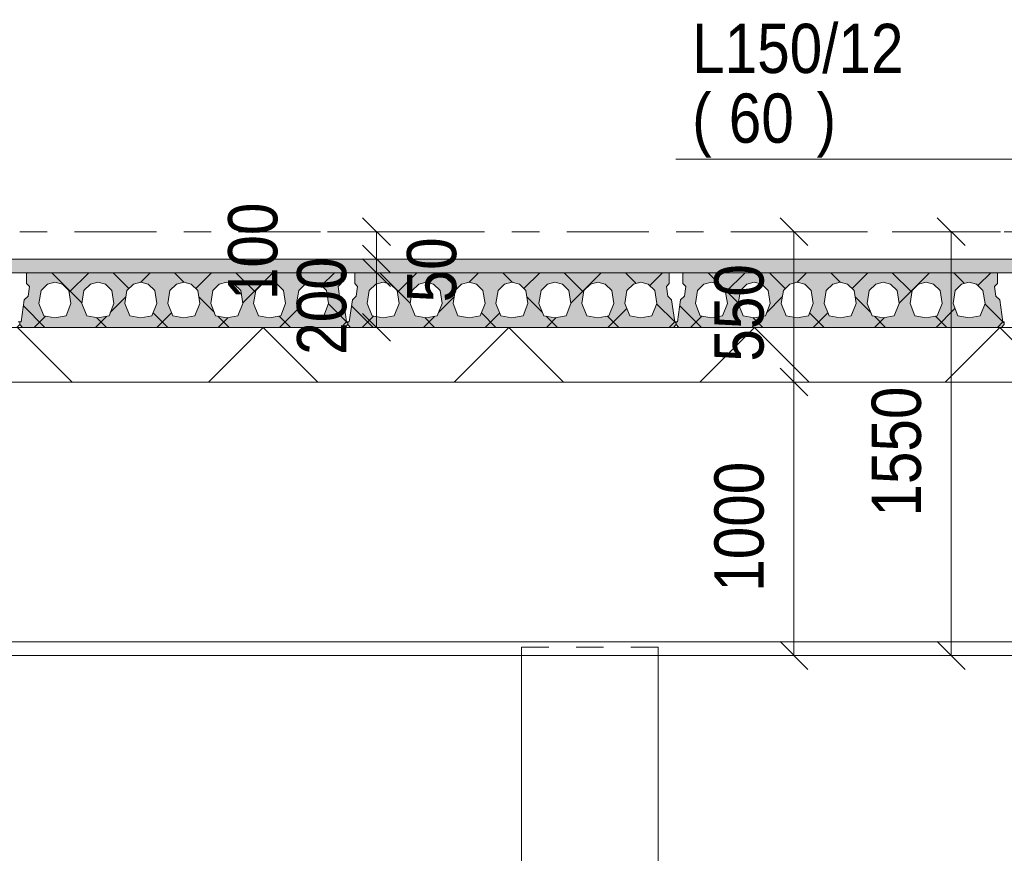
# Model space of a CAD drawing. Header units: millimetres. Extents: x -923 to -82, y -1402 to -808.
# Tile 83 of 109: x -337 to -301, y -1008 to -977. Entities that reach past the tile are written whole.
import ezdxf

# ---------------------------------------------------------------- set-up
doc = ezdxf.new("R2010")
doc.units = ezdxf.units.MM
for name, pattern in [('XKITLINE00', [0]), ('XKITLINE01', [4, 1, -1, 1, -1]), ('XKITLINE03', [6, 3, -1, 1, -1])]:
    doc.linetypes.add(name, pattern=pattern)
for name, color, linetype, lineweight in [('Offset', 4, 'Continuous', 0), ('Onderdeel', 2, 'Continuous', 0), ('Onderdeel label', 2, 'Continuous', 0), ('Stramien', 4, 'Continuous', 0)]:
    doc.layers.add(name, color=color, linetype=linetype, lineweight=lineweight)
doc.styles.add('ARIAL', font='arial.ttf')

msp = doc.modelspace()

# ---------------------------------------------------------------- hatches: boundary and pattern name
at = {"layer": 'Onderdeel'}
msp.add_hatch(color=256, dxfattribs=at).paths.add_polyline_path([(-373.083, -986.314), (-373.083, -985.814), (-247.385, -985.814), (-247.385, -986.314)], flags=17)
h = msp.add_hatch(color=256, dxfattribs=at)
h.paths.add_polyline_path([(-325.248, -987.308), (-325.133, -988.114), (-325.083, -988.114), (-325.083, -988.214), (-325.183, -988.314), (-336.983, -988.314), (-337.083, -988.214), (-337.083, -988.114), (-337.033, -988.114), (-336.918, -987.308), (-336.776, -987.166), (-336.727, -986.82), (-336.833, -986.714), (-336.833, -986.314), (-325.333, -986.314), (-325.333, -986.714), (-325.439, -986.82), (-325.389, -987.166)], flags=17)
h.paths.add_polyline_path([(-326.778, -987.887), (-326.373, -987.964), (-325.967, -987.887), (-325.788, -987.445), (-325.863, -986.961), (-326.101, -986.73), (-326.373, -986.664), (-326.644, -986.73), (-326.882, -986.961), (-326.958, -987.445)])
h.paths.add_polyline_path([(-328.348, -987.887), (-327.943, -987.964), (-327.537, -987.887), (-327.358, -987.445), (-327.433, -986.961), (-327.671, -986.73), (-327.943, -986.664), (-328.214, -986.73), (-328.452, -986.961), (-328.528, -987.445)])
h.paths.add_polyline_path([(-329.918, -987.887), (-329.513, -987.964), (-329.107, -987.887), (-328.928, -987.445), (-329.003, -986.961), (-329.241, -986.73), (-329.513, -986.664), (-329.784, -986.73), (-330.022, -986.961), (-330.098, -987.445)])
h.paths.add_polyline_path([(-331.488, -987.887), (-331.083, -987.964), (-330.677, -987.887), (-330.498, -987.445), (-330.573, -986.961), (-330.811, -986.73), (-331.083, -986.664), (-331.354, -986.73), (-331.592, -986.961), (-331.668, -987.445)])
h.paths.add_polyline_path([(-333.058, -987.887), (-332.653, -987.964), (-332.247, -987.887), (-332.068, -987.445), (-332.143, -986.961), (-332.381, -986.73), (-332.653, -986.664), (-332.924, -986.73), (-333.162, -986.961), (-333.238, -987.445)])
h.paths.add_polyline_path([(-334.628, -987.887), (-334.223, -987.964), (-333.817, -987.887), (-333.638, -987.445), (-333.713, -986.961), (-333.951, -986.73), (-334.223, -986.664), (-334.494, -986.73), (-334.732, -986.961), (-334.808, -987.445)])
h.paths.add_polyline_path([(-336.198, -987.887), (-335.793, -987.964), (-335.387, -987.887), (-335.208, -987.445), (-335.283, -986.961), (-335.521, -986.73), (-335.793, -986.664), (-336.064, -986.73), (-336.302, -986.961), (-336.378, -987.445)])
h = msp.add_hatch(color=256, dxfattribs=at)
h.paths.add_polyline_path([(-313.248, -987.308), (-313.133, -988.114), (-313.083, -988.114), (-313.083, -988.214), (-313.183, -988.314), (-324.983, -988.314), (-325.083, -988.214), (-325.083, -988.114), (-325.033, -988.114), (-324.918, -987.308), (-324.776, -987.166), (-324.727, -986.82), (-324.833, -986.714), (-324.833, -986.314), (-313.333, -986.314), (-313.333, -986.714), (-313.439, -986.82), (-313.389, -987.166)], flags=17)
h.paths.add_polyline_path([(-314.778, -987.887), (-314.373, -987.964), (-313.967, -987.887), (-313.788, -987.445), (-313.863, -986.961), (-314.101, -986.73), (-314.373, -986.664), (-314.644, -986.73), (-314.882, -986.961), (-314.958, -987.445)])
h.paths.add_polyline_path([(-316.348, -987.887), (-315.943, -987.964), (-315.537, -987.887), (-315.358, -987.445), (-315.433, -986.961), (-315.671, -986.73), (-315.943, -986.664), (-316.214, -986.73), (-316.452, -986.961), (-316.528, -987.445)])
h.paths.add_polyline_path([(-317.918, -987.887), (-317.513, -987.964), (-317.107, -987.887), (-316.928, -987.445), (-317.003, -986.961), (-317.241, -986.73), (-317.513, -986.664), (-317.784, -986.73), (-318.022, -986.961), (-318.098, -987.445)])
h.paths.add_polyline_path([(-319.488, -987.887), (-319.083, -987.964), (-318.677, -987.887), (-318.498, -987.445), (-318.573, -986.961), (-318.811, -986.73), (-319.083, -986.664), (-319.354, -986.73), (-319.592, -986.961), (-319.668, -987.445)])
h.paths.add_polyline_path([(-321.058, -987.887), (-320.653, -987.964), (-320.247, -987.887), (-320.068, -987.445), (-320.143, -986.961), (-320.381, -986.73), (-320.653, -986.664), (-320.924, -986.73), (-321.162, -986.961), (-321.238, -987.445)])
h.paths.add_polyline_path([(-322.628, -987.887), (-322.223, -987.964), (-321.817, -987.887), (-321.638, -987.445), (-321.713, -986.961), (-321.951, -986.73), (-322.223, -986.664), (-322.494, -986.73), (-322.732, -986.961), (-322.808, -987.445)])
h.paths.add_polyline_path([(-324.198, -987.887), (-323.793, -987.964), (-323.387, -987.887), (-323.208, -987.445), (-323.283, -986.961), (-323.521, -986.73), (-323.793, -986.664), (-324.064, -986.73), (-324.302, -986.961), (-324.378, -987.445)])
h = msp.add_hatch(color=256, dxfattribs=at)
h.paths.add_polyline_path([(-301.248, -987.308), (-301.133, -988.114), (-301.083, -988.114), (-301.083, -988.214), (-301.183, -988.314), (-312.983, -988.314), (-313.083, -988.214), (-313.083, -988.114), (-313.033, -988.114), (-312.918, -987.308), (-312.776, -987.166), (-312.727, -986.82), (-312.833, -986.714), (-312.833, -986.314), (-301.333, -986.314), (-301.333, -986.714), (-301.439, -986.82), (-301.389, -987.166)], flags=17)
h.paths.add_polyline_path([(-302.778, -987.887), (-302.373, -987.964), (-301.967, -987.887), (-301.788, -987.445), (-301.863, -986.961), (-302.101, -986.73), (-302.373, -986.664), (-302.644, -986.73), (-302.882, -986.961), (-302.958, -987.445)])
h.paths.add_polyline_path([(-304.348, -987.887), (-303.943, -987.964), (-303.537, -987.887), (-303.358, -987.445), (-303.433, -986.961), (-303.671, -986.73), (-303.943, -986.664), (-304.214, -986.73), (-304.452, -986.961), (-304.528, -987.445)])
h.paths.add_polyline_path([(-305.918, -987.887), (-305.513, -987.964), (-305.107, -987.887), (-304.928, -987.445), (-305.003, -986.961), (-305.241, -986.73), (-305.513, -986.664), (-305.784, -986.73), (-306.022, -986.961), (-306.098, -987.445)])
h.paths.add_polyline_path([(-307.488, -987.887), (-307.083, -987.964), (-306.677, -987.887), (-306.498, -987.445), (-306.573, -986.961), (-306.811, -986.73), (-307.083, -986.664), (-307.354, -986.73), (-307.592, -986.961), (-307.668, -987.445)])
h.paths.add_polyline_path([(-309.058, -987.887), (-308.653, -987.964), (-308.247, -987.887), (-308.068, -987.445), (-308.143, -986.961), (-308.381, -986.73), (-308.653, -986.664), (-308.924, -986.73), (-309.162, -986.961), (-309.238, -987.445)])
h.paths.add_polyline_path([(-310.628, -987.887), (-310.223, -987.964), (-309.817, -987.887), (-309.638, -987.445), (-309.713, -986.961), (-309.951, -986.73), (-310.223, -986.664), (-310.494, -986.73), (-310.732, -986.961), (-310.808, -987.445)])
h.paths.add_polyline_path([(-312.198, -987.887), (-311.793, -987.964), (-311.387, -987.887), (-311.208, -987.445), (-311.283, -986.961), (-311.521, -986.73), (-311.793, -986.664), (-312.064, -986.73), (-312.302, -986.961), (-312.378, -987.445)])

# ---------------------------------------------------------------- linework, layer by layer
at = {"layer": 'Offset', "linetype": 'XKITLINE00', "lineweight": 0}
for p, q in [((-324.543, -984.304), (-323.524, -985.323)), ((-309.282, -984.304), (-308.263, -985.323)), ((-303.532, -984.304), (-302.514, -985.323)), ((-321.873, -984.814), (-325.833, -984.814)), ((-324.033, -985.814), (-324.033, -984.814)), ((-306.613, -984.814), (-310.573, -984.814)), ((-308.773, -990.314), (-308.773, -984.814)), ((-305.183, -984.814), (-301.223, -984.814)), ((-303.023, -1000.314), (-303.023, -984.814)), ((-324.543, -985.304), (-323.524, -986.323)), ((-324.543, -985.304), (-323.524, -986.323)), ((-324.79, -985.814), (-328.563, -985.814)), ((-324.79, -985.814), (-325.473, -985.814)), ((-324.543, -985.804), (-323.524, -986.823)), ((-324.543, -985.804), (-323.524, -986.823)), ((-324.033, -986.314), (-324.033, -985.814)), ((-324.79, -986.314), (-326.043, -986.314)), ((-324.79, -986.314), (-325.473, -986.314)), ((-324.033, -988.314), (-324.033, -986.314)), ((-324.543, -987.804), (-323.524, -988.823)), ((-324.79, -988.314), (-326.043, -988.314)), ((-309.282, -989.804), (-308.263, -990.823)), ((-309.282, -989.804), (-308.263, -990.823)), ((-310.933, -990.314), (-306.973, -990.314)), ((-310.933, -990.314), (-306.973, -990.314)), ((-308.773, -1000.314), (-308.773, -990.314)), ((-309.282, -999.804), (-308.263, -1000.823)), ((-303.532, -999.804), (-302.514, -1000.823)), ((-310.801, -1000.314), (-307.333, -1000.314)), ((-303.83, -1000.314), (-301.583, -1000.314))]:
    msp.add_line(p, q, dxfattribs=at)
at = {"layer": 'Offset'}
for p in [(-324.033, -984.814), (-308.773, -984.814), (-303.023, -984.814), (-324.033, -985.814), (-324.033, -985.814), (-324.033, -986.314), (-324.033, -986.314), (-324.033, -988.314), (-308.773, -990.314), (-308.773, -990.314), (-308.773, -1000.314), (-303.023, -1000.314)]:
    msp.add_point(p, dxfattribs=at)
at = {"layer": 'Onderdeel', "linetype": 'XKITLINE01', "lineweight": 0}
for p, q in [((-247.385, -985.814), (-373.083, -985.814)), ((-373.083, -986.314), (-247.385, -986.314)), ((-373.083, -986.314), (-247.385, -986.314)), ((-325.333, -986.314), (-336.833, -986.314)), ((-336.833, -986.314), (-336.833, -986.714)), ((-325.333, -986.714), (-325.333, -986.314)), ((-313.333, -986.314), (-324.833, -986.314)), ((-324.833, -986.314), (-324.833, -986.714)), ((-313.333, -986.714), (-313.333, -986.314)), ((-301.333, -986.314), (-312.833, -986.314)), ((-312.833, -986.314), (-312.833, -986.714)), ((-301.333, -986.714), (-301.333, -986.314)), ((-336.833, -986.714), (-336.727, -986.82)), ((-336.302, -986.961), (-336.064, -986.73)), ((-336.064, -986.73), (-335.793, -986.664)), ((-335.793, -986.664), (-335.521, -986.73)), ((-335.521, -986.73), (-335.283, -986.961)), ((-334.732, -986.961), (-334.494, -986.73)), ((-334.494, -986.73), (-334.223, -986.664)), ((-334.223, -986.664), (-333.951, -986.73)), ((-333.951, -986.73), (-333.713, -986.961)), ((-333.162, -986.961), (-332.924, -986.73)), ((-332.924, -986.73), (-332.653, -986.664)), ((-332.653, -986.664), (-332.381, -986.73)), ((-332.381, -986.73), (-332.143, -986.961)), ((-331.592, -986.961), (-331.354, -986.73)), ((-331.354, -986.73), (-331.083, -986.664)), ((-331.083, -986.664), (-330.811, -986.73)), ((-330.811, -986.73), (-330.573, -986.961)), ((-330.022, -986.961), (-329.784, -986.73)), ((-329.784, -986.73), (-329.513, -986.664)), ((-329.513, -986.664), (-329.241, -986.73)), ((-329.241, -986.73), (-329.003, -986.961)), ((-328.452, -986.961), (-328.214, -986.73)), ((-328.214, -986.73), (-327.943, -986.664)), ((-327.943, -986.664), (-327.671, -986.73)), ((-327.671, -986.73), (-327.433, -986.961)), ((-326.882, -986.961), (-326.644, -986.73)), ((-326.644, -986.73), (-326.373, -986.664)), ((-326.373, -986.664), (-326.101, -986.73)), ((-326.101, -986.73), (-325.863, -986.961)), ((-325.439, -986.82), (-325.333, -986.714)), ((-324.833, -986.714), (-324.727, -986.82)), ((-324.302, -986.961), (-324.064, -986.73)), ((-324.064, -986.73), (-323.793, -986.664)), ((-323.793, -986.664), (-323.521, -986.73)), ((-323.521, -986.73), (-323.283, -986.961)), ((-322.732, -986.961), (-322.494, -986.73)), ((-322.494, -986.73), (-322.223, -986.664)), ((-322.223, -986.664), (-321.951, -986.73)), ((-321.951, -986.73), (-321.713, -986.961)), ((-321.162, -986.961), (-320.924, -986.73)), ((-320.924, -986.73), (-320.653, -986.664)), ((-320.653, -986.664), (-320.381, -986.73)), ((-320.381, -986.73), (-320.143, -986.961)), ((-319.592, -986.961), (-319.354, -986.73)), ((-319.354, -986.73), (-319.083, -986.664)), ((-319.083, -986.664), (-318.811, -986.73)), ((-318.811, -986.73), (-318.573, -986.961)), ((-318.022, -986.961), (-317.784, -986.73)), ((-317.784, -986.73), (-317.513, -986.664)), ((-317.513, -986.664), (-317.241, -986.73)), ((-317.241, -986.73), (-317.003, -986.961)), ((-316.452, -986.961), (-316.214, -986.73)), ((-316.214, -986.73), (-315.943, -986.664)), ((-315.943, -986.664), (-315.671, -986.73)), ((-315.671, -986.73), (-315.433, -986.961)), ((-314.882, -986.961), (-314.644, -986.73)), ((-314.644, -986.73), (-314.373, -986.664)), ((-314.373, -986.664), (-314.101, -986.73)), ((-314.101, -986.73), (-313.863, -986.961)), ((-313.439, -986.82), (-313.333, -986.714)), ((-312.833, -986.714), (-312.727, -986.82)), ((-312.302, -986.961), (-312.064, -986.73)), ((-312.064, -986.73), (-311.793, -986.664)), ((-311.793, -986.664), (-311.521, -986.73)), ((-311.521, -986.73), (-311.283, -986.961)), ((-310.732, -986.961), (-310.494, -986.73)), ((-310.494, -986.73), (-310.223, -986.664)), ((-310.223, -986.664), (-309.951, -986.73)), ((-309.951, -986.73), (-309.713, -986.961)), ((-309.162, -986.961), (-308.924, -986.73)), ((-308.924, -986.73), (-308.653, -986.664)), ((-308.653, -986.664), (-308.381, -986.73)), ((-308.381, -986.73), (-308.143, -986.961)), ((-307.592, -986.961), (-307.354, -986.73)), ((-307.354, -986.73), (-307.083, -986.664)), ((-307.083, -986.664), (-306.811, -986.73)), ((-306.811, -986.73), (-306.573, -986.961)), ((-306.022, -986.961), (-305.784, -986.73)), ((-305.784, -986.73), (-305.513, -986.664)), ((-305.513, -986.664), (-305.241, -986.73)), ((-305.241, -986.73), (-305.003, -986.961)), ((-304.452, -986.961), (-304.214, -986.73)), ((-304.214, -986.73), (-303.943, -986.664)), ((-303.943, -986.664), (-303.671, -986.73)), ((-303.671, -986.73), (-303.433, -986.961)), ((-302.882, -986.961), (-302.644, -986.73)), ((-302.644, -986.73), (-302.373, -986.664)), ((-302.373, -986.664), (-302.101, -986.73)), ((-302.101, -986.73), (-301.863, -986.961)), ((-301.439, -986.82), (-301.333, -986.714)), ((-336.727, -986.82), (-336.776, -987.166)), ((-336.378, -987.445), (-336.302, -986.961)), ((-335.283, -986.961), (-335.208, -987.445)), ((-334.808, -987.445), (-334.732, -986.961)), ((-333.713, -986.961), (-333.638, -987.445)), ((-333.238, -987.445), (-333.162, -986.961)), ((-332.143, -986.961), (-332.068, -987.445)), ((-331.668, -987.445), (-331.592, -986.961)), ((-330.573, -986.961), (-330.498, -987.445)), ((-330.098, -987.445), (-330.022, -986.961)), ((-329.003, -986.961), (-328.928, -987.445)), ((-328.528, -987.445), (-328.452, -986.961)), ((-327.433, -986.961), (-327.358, -987.445)), ((-326.958, -987.445), (-326.882, -986.961)), ((-325.863, -986.961), (-325.788, -987.445)), ((-325.389, -987.166), (-325.439, -986.82)), ((-324.727, -986.82), (-324.776, -987.166)), ((-324.378, -987.445), (-324.302, -986.961)), ((-323.283, -986.961), (-323.208, -987.445)), ((-322.808, -987.445), (-322.732, -986.961)), ((-321.713, -986.961), (-321.638, -987.445)), ((-321.238, -987.445), (-321.162, -986.961)), ((-320.143, -986.961), (-320.068, -987.445)), ((-319.668, -987.445), (-319.592, -986.961)), ((-318.573, -986.961), (-318.498, -987.445)), ((-318.098, -987.445), (-318.022, -986.961)), ((-317.003, -986.961), (-316.928, -987.445)), ((-316.528, -987.445), (-316.452, -986.961)), ((-315.433, -986.961), (-315.358, -987.445)), ((-314.958, -987.445), (-314.882, -986.961)), ((-313.863, -986.961), (-313.788, -987.445)), ((-313.389, -987.166), (-313.439, -986.82)), ((-312.727, -986.82), (-312.776, -987.166)), ((-312.378, -987.445), (-312.302, -986.961)), ((-311.283, -986.961), (-311.208, -987.445)), ((-310.808, -987.445), (-310.732, -986.961)), ((-309.713, -986.961), (-309.638, -987.445)), ((-309.238, -987.445), (-309.162, -986.961)), ((-308.143, -986.961), (-308.068, -987.445)), ((-307.668, -987.445), (-307.592, -986.961)), ((-306.573, -986.961), (-306.498, -987.445)), ((-306.098, -987.445), (-306.022, -986.961)), ((-305.003, -986.961), (-304.928, -987.445)), ((-304.528, -987.445), (-304.452, -986.961)), ((-303.433, -986.961), (-303.358, -987.445)), ((-302.958, -987.445), (-302.882, -986.961)), ((-301.863, -986.961), (-301.788, -987.445)), ((-301.389, -987.166), (-301.439, -986.82)), ((-336.918, -987.308), (-337.033, -988.114)), ((-336.776, -987.166), (-336.918, -987.308)), ((-336.198, -987.887), (-336.378, -987.445)), ((-335.208, -987.445), (-335.387, -987.887)), ((-334.628, -987.887), (-334.808, -987.445)), ((-333.638, -987.445), (-333.817, -987.887)), ((-333.058, -987.887), (-333.238, -987.445)), ((-332.068, -987.445), (-332.247, -987.887)), ((-331.488, -987.887), (-331.668, -987.445)), ((-330.498, -987.445), (-330.677, -987.887)), ((-329.918, -987.887), (-330.098, -987.445)), ((-328.928, -987.445), (-329.107, -987.887)), ((-328.348, -987.887), (-328.528, -987.445)), ((-327.358, -987.445), (-327.537, -987.887)), ((-326.778, -987.887), (-326.958, -987.445)), ((-325.788, -987.445), (-325.967, -987.887)), ((-325.248, -987.308), (-325.389, -987.166)), ((-325.133, -988.114), (-325.248, -987.308)), ((-324.918, -987.308), (-325.033, -988.114)), ((-324.776, -987.166), (-324.918, -987.308)), ((-324.198, -987.887), (-324.378, -987.445)), ((-323.208, -987.445), (-323.387, -987.887)), ((-322.628, -987.887), (-322.808, -987.445)), ((-321.638, -987.445), (-321.817, -987.887)), ((-321.058, -987.887), (-321.238, -987.445)), ((-320.068, -987.445), (-320.247, -987.887)), ((-319.488, -987.887), (-319.668, -987.445)), ((-318.498, -987.445), (-318.677, -987.887)), ((-317.918, -987.887), (-318.098, -987.445)), ((-316.928, -987.445), (-317.107, -987.887)), ((-316.348, -987.887), (-316.528, -987.445)), ((-315.358, -987.445), (-315.537, -987.887)), ((-314.778, -987.887), (-314.958, -987.445)), ((-313.788, -987.445), (-313.967, -987.887)), ((-313.248, -987.308), (-313.389, -987.166)), ((-313.133, -988.114), (-313.248, -987.308)), ((-312.918, -987.308), (-313.033, -988.114)), ((-312.776, -987.166), (-312.918, -987.308)), ((-312.198, -987.887), (-312.378, -987.445)), ((-311.208, -987.445), (-311.387, -987.887)), ((-310.628, -987.887), (-310.808, -987.445)), ((-309.638, -987.445), (-309.817, -987.887)), ((-309.058, -987.887), (-309.238, -987.445)), ((-308.068, -987.445), (-308.247, -987.887)), ((-307.488, -987.887), (-307.668, -987.445)), ((-306.498, -987.445), (-306.677, -987.887)), ((-305.918, -987.887), (-306.098, -987.445)), ((-304.928, -987.445), (-305.107, -987.887)), ((-304.348, -987.887), (-304.528, -987.445)), ((-303.358, -987.445), (-303.537, -987.887)), ((-302.778, -987.887), (-302.958, -987.445)), ((-301.788, -987.445), (-301.967, -987.887)), ((-301.248, -987.308), (-301.389, -987.166)), ((-301.133, -988.114), (-301.248, -987.308)), ((-337.083, -988.114), (-337.133, -988.114)), ((-337.083, -988.214), (-337.083, -988.114)), ((-337.033, -988.114), (-337.083, -988.114)), ((-337.083, -988.114), (-337.083, -988.214)), ((-335.793, -987.964), (-336.198, -987.887)), ((-335.387, -987.887), (-335.793, -987.964)), ((-334.223, -987.964), (-334.628, -987.887)), ((-333.817, -987.887), (-334.223, -987.964)), ((-332.653, -987.964), (-333.058, -987.887)), ((-332.247, -987.887), (-332.653, -987.964)), ((-331.083, -987.964), (-331.488, -987.887)), ((-330.677, -987.887), (-331.083, -987.964)), ((-329.513, -987.964), (-329.918, -987.887)), ((-329.107, -987.887), (-329.513, -987.964)), ((-327.943, -987.964), (-328.348, -987.887)), ((-327.537, -987.887), (-327.943, -987.964)), ((-326.373, -987.964), (-326.778, -987.887)), ((-325.967, -987.887), (-326.373, -987.964)), ((-325.083, -988.114), (-325.133, -988.114)), ((-325.083, -988.214), (-325.083, -988.114)), ((-325.033, -988.114), (-325.083, -988.114)), ((-325.083, -988.114), (-325.083, -988.214)), ((-323.793, -987.964), (-324.198, -987.887)), ((-323.387, -987.887), (-323.793, -987.964)), ((-322.223, -987.964), (-322.628, -987.887)), ((-321.817, -987.887), (-322.223, -987.964)), ((-320.653, -987.964), (-321.058, -987.887)), ((-320.247, -987.887), (-320.653, -987.964)), ((-319.083, -987.964), (-319.488, -987.887)), ((-318.677, -987.887), (-319.083, -987.964)), ((-317.513, -987.964), (-317.918, -987.887)), ((-317.107, -987.887), (-317.513, -987.964)), ((-315.943, -987.964), (-316.348, -987.887)), ((-315.537, -987.887), (-315.943, -987.964)), ((-314.373, -987.964), (-314.778, -987.887)), ((-313.967, -987.887), (-314.373, -987.964)), ((-313.083, -988.114), (-313.133, -988.114)), ((-313.083, -988.214), (-313.083, -988.114)), ((-313.033, -988.114), (-313.083, -988.114)), ((-313.083, -988.114), (-313.083, -988.214)), ((-311.793, -987.964), (-312.198, -987.887)), ((-311.387, -987.887), (-311.793, -987.964)), ((-310.223, -987.964), (-310.628, -987.887)), ((-309.817, -987.887), (-310.223, -987.964)), ((-308.653, -987.964), (-309.058, -987.887)), ((-308.247, -987.887), (-308.653, -987.964)), ((-307.083, -987.964), (-307.488, -987.887)), ((-306.677, -987.887), (-307.083, -987.964)), ((-305.513, -987.964), (-305.918, -987.887)), ((-305.107, -987.887), (-305.513, -987.964)), ((-303.943, -987.964), (-304.348, -987.887)), ((-303.537, -987.887), (-303.943, -987.964)), ((-302.373, -987.964), (-302.778, -987.887)), ((-301.967, -987.887), (-302.373, -987.964)), ((-301.083, -988.114), (-301.133, -988.114)), ((-247.385, -988.314), (-373.083, -988.314)), ((-337.183, -988.314), (-337.083, -988.214)), ((-337.083, -988.214), (-336.983, -988.314)), ((-336.983, -988.314), (-325.183, -988.314)), ((-325.183, -988.314), (-325.083, -988.214)), ((-325.083, -988.214), (-324.983, -988.314)), ((-324.983, -988.314), (-313.183, -988.314)), ((-313.183, -988.314), (-313.083, -988.214)), ((-313.083, -988.214), (-312.983, -988.314)), ((-312.983, -988.314), (-301.183, -988.314)), ((-301.183, -988.314), (-301.083, -988.214)), ((-373.083, -990.314), (-247.385, -990.314)), ((-373.083, -990.314), (-247.385, -990.314)), ((-373.083, -990.314), (-247.385, -990.314)), ((-247.385, -999.814), (-373.083, -999.814)), ((-318.733, -1000.014), (-313.733, -1000.014)), ((-318.733, -1000.314), (-318.733, -1000.014)), ((-313.733, -1000.314), (-313.733, -1000.014)), ((-373.083, -1000.314), (-247.385, -1000.314)), ((-373.083, -1000.314), (-247.385, -1000.314))]:
    msp.add_line(p, q, dxfattribs=at)
at = {"layer": 'Onderdeel', "linetype": 'XKITLINE00', "lineweight": 0}
for p, q in [((-373.083, -985.814), (-247.385, -985.814)), ((-373.083, -986.314), (-247.385, -986.314)), ((-336.833, -986.314), (-325.333, -986.314)), ((-336.833, -986.314), (-336.833, -986.714)), ((-336.833, -986.343), (-336.811, -986.321)), ((-334.804, -987.422), (-335.913, -986.314)), ((-335.273, -987.028), (-334.558, -986.314)), ((-333.09, -986.891), (-333.668, -986.314)), ((-332.667, -986.667), (-332.313, -986.314)), ((-331.067, -986.669), (-331.423, -986.314)), ((-330.645, -986.891), (-330.068, -986.314)), ((-328.463, -987.029), (-329.178, -986.314)), ((-328.931, -987.422), (-327.823, -986.314)), ((-326.541, -986.705), (-326.933, -986.314)), ((-326.047, -986.783), (-325.578, -986.314)), ((-325.333, -986.314), (-325.333, -986.714)), ((-324.833, -986.314), (-313.333, -986.314)), ((-324.833, -986.314), (-324.833, -986.714)), ((-324.833, -986.343), (-324.811, -986.321)), ((-322.804, -987.422), (-323.913, -986.314)), ((-323.273, -987.028), (-322.558, -986.314)), ((-321.09, -986.891), (-321.668, -986.314)), ((-320.667, -986.667), (-320.313, -986.314)), ((-319.067, -986.669), (-319.423, -986.314)), ((-318.645, -986.891), (-318.068, -986.314)), ((-316.463, -987.029), (-317.178, -986.314)), ((-316.931, -987.422), (-315.823, -986.314)), ((-314.541, -986.705), (-314.933, -986.314)), ((-314.047, -986.783), (-313.578, -986.314)), ((-313.333, -986.314), (-313.333, -986.714)), ((-312.833, -986.314), (-301.333, -986.314)), ((-312.833, -986.314), (-312.833, -986.714)), ((-312.833, -986.343), (-312.811, -986.321)), ((-310.804, -987.422), (-311.913, -986.314)), ((-311.273, -987.028), (-310.558, -986.314)), ((-309.09, -986.891), (-309.668, -986.314)), ((-308.667, -986.667), (-308.313, -986.314)), ((-307.067, -986.669), (-307.423, -986.314)), ((-306.645, -986.891), (-306.068, -986.314)), ((-304.463, -987.029), (-305.178, -986.314)), ((-304.931, -987.422), (-303.823, -986.314)), ((-302.541, -986.705), (-302.933, -986.314)), ((-302.047, -986.783), (-301.578, -986.314)), ((-301.333, -986.314), (-301.333, -986.714)), ((-336.833, -986.714), (-336.727, -986.82)), ((-336.064, -986.73), (-336.302, -986.961)), ((-335.793, -986.664), (-336.064, -986.73)), ((-335.521, -986.73), (-335.793, -986.664)), ((-335.283, -986.961), (-335.521, -986.73)), ((-334.732, -986.961), (-334.494, -986.73)), ((-334.494, -986.73), (-334.223, -986.664)), ((-334.223, -986.664), (-333.951, -986.73)), ((-333.951, -986.73), (-333.713, -986.961)), ((-333.162, -986.961), (-332.924, -986.73)), ((-332.924, -986.73), (-332.653, -986.664)), ((-332.653, -986.664), (-332.381, -986.73)), ((-332.381, -986.73), (-332.143, -986.961)), ((-331.592, -986.961), (-331.354, -986.73)), ((-331.354, -986.73), (-331.083, -986.664)), ((-331.083, -986.664), (-330.811, -986.73)), ((-330.811, -986.73), (-330.573, -986.961)), ((-330.022, -986.961), (-329.784, -986.73)), ((-329.784, -986.73), (-329.513, -986.664)), ((-329.513, -986.664), (-329.241, -986.73)), ((-329.241, -986.73), (-329.003, -986.961)), ((-328.452, -986.961), (-328.214, -986.73)), ((-328.214, -986.73), (-327.943, -986.664)), ((-327.943, -986.664), (-327.671, -986.73)), ((-327.671, -986.73), (-327.433, -986.961)), ((-326.882, -986.961), (-326.644, -986.73)), ((-326.644, -986.73), (-326.373, -986.664)), ((-326.373, -986.664), (-326.101, -986.73)), ((-326.101, -986.73), (-325.863, -986.961)), ((-325.439, -986.82), (-325.333, -986.714)), ((-324.833, -986.714), (-324.727, -986.82)), ((-324.064, -986.73), (-324.302, -986.961)), ((-323.793, -986.664), (-324.064, -986.73)), ((-323.521, -986.73), (-323.793, -986.664)), ((-323.283, -986.961), (-323.521, -986.73)), ((-322.732, -986.961), (-322.494, -986.73)), ((-322.494, -986.73), (-322.223, -986.664)), ((-322.223, -986.664), (-321.951, -986.73)), ((-321.951, -986.73), (-321.713, -986.961)), ((-321.162, -986.961), (-320.924, -986.73)), ((-320.924, -986.73), (-320.653, -986.664)), ((-320.653, -986.664), (-320.381, -986.73)), ((-320.381, -986.73), (-320.143, -986.961)), ((-319.592, -986.961), (-319.354, -986.73)), ((-319.354, -986.73), (-319.083, -986.664)), ((-319.083, -986.664), (-318.811, -986.73)), ((-318.811, -986.73), (-318.573, -986.961)), ((-318.022, -986.961), (-317.784, -986.73)), ((-317.784, -986.73), (-317.513, -986.664)), ((-317.513, -986.664), (-317.241, -986.73)), ((-317.241, -986.73), (-317.003, -986.961)), ((-316.452, -986.961), (-316.214, -986.73)), ((-316.214, -986.73), (-315.943, -986.664)), ((-315.943, -986.664), (-315.671, -986.73)), ((-315.671, -986.73), (-315.433, -986.961)), ((-314.882, -986.961), (-314.644, -986.73)), ((-314.644, -986.73), (-314.373, -986.664)), ((-314.373, -986.664), (-314.101, -986.73)), ((-314.101, -986.73), (-313.863, -986.961)), ((-313.439, -986.82), (-313.333, -986.714)), ((-312.833, -986.714), (-312.727, -986.82)), ((-312.064, -986.73), (-312.302, -986.961)), ((-311.793, -986.664), (-312.064, -986.73)), ((-311.521, -986.73), (-311.793, -986.664)), ((-311.283, -986.961), (-311.521, -986.73)), ((-310.732, -986.961), (-310.494, -986.73)), ((-310.494, -986.73), (-310.223, -986.664)), ((-310.223, -986.664), (-309.951, -986.73)), ((-309.951, -986.73), (-309.713, -986.961)), ((-309.162, -986.961), (-308.924, -986.73)), ((-308.924, -986.73), (-308.653, -986.664)), ((-308.653, -986.664), (-308.381, -986.73)), ((-308.381, -986.73), (-308.143, -986.961)), ((-307.592, -986.961), (-307.354, -986.73)), ((-307.354, -986.73), (-307.083, -986.664)), ((-307.083, -986.664), (-306.811, -986.73)), ((-306.811, -986.73), (-306.573, -986.961)), ((-306.022, -986.961), (-305.784, -986.73)), ((-305.784, -986.73), (-305.513, -986.664)), ((-305.513, -986.664), (-305.241, -986.73)), ((-305.241, -986.73), (-305.003, -986.961)), ((-304.452, -986.961), (-304.214, -986.73)), ((-304.214, -986.73), (-303.943, -986.664)), ((-303.943, -986.664), (-303.671, -986.73)), ((-303.671, -986.73), (-303.433, -986.961)), ((-302.882, -986.961), (-302.644, -986.73)), ((-302.644, -986.73), (-302.373, -986.664)), ((-302.373, -986.664), (-302.101, -986.73)), ((-302.101, -986.73), (-301.863, -986.961)), ((-301.439, -986.82), (-301.333, -986.714)), ((-336.727, -986.82), (-336.776, -987.166)), ((-336.302, -986.961), (-336.378, -987.445)), ((-335.208, -987.445), (-335.283, -986.961)), ((-334.808, -987.445), (-334.732, -986.961)), ((-333.713, -986.961), (-333.638, -987.445)), ((-333.238, -987.445), (-333.162, -986.961)), ((-332.143, -986.961), (-332.068, -987.445)), ((-331.668, -987.445), (-331.592, -986.961)), ((-330.573, -986.961), (-330.498, -987.445)), ((-330.098, -987.445), (-330.022, -986.961)), ((-329.003, -986.961), (-328.928, -987.445)), ((-328.528, -987.445), (-328.452, -986.961)), ((-327.433, -986.961), (-327.358, -987.445)), ((-326.958, -987.445), (-326.882, -986.961)), ((-325.863, -986.961), (-325.788, -987.445)), ((-325.389, -987.166), (-325.439, -986.82)), ((-324.727, -986.82), (-324.776, -987.166)), ((-324.302, -986.961), (-324.378, -987.445)), ((-323.208, -987.445), (-323.283, -986.961)), ((-322.808, -987.445), (-322.732, -986.961)), ((-321.713, -986.961), (-321.638, -987.445)), ((-321.238, -987.445), (-321.162, -986.961)), ((-320.143, -986.961), (-320.068, -987.445)), ((-319.668, -987.445), (-319.592, -986.961)), ((-318.573, -986.961), (-318.498, -987.445)), ((-318.098, -987.445), (-318.022, -986.961)), ((-317.003, -986.961), (-316.928, -987.445)), ((-316.528, -987.445), (-316.452, -986.961)), ((-315.433, -986.961), (-315.358, -987.445)), ((-314.958, -987.445), (-314.882, -986.961)), ((-313.863, -986.961), (-313.788, -987.445)), ((-313.389, -987.166), (-313.439, -986.82)), ((-312.727, -986.82), (-312.776, -987.166)), ((-312.302, -986.961), (-312.378, -987.445)), ((-311.208, -987.445), (-311.283, -986.961)), ((-310.808, -987.445), (-310.732, -986.961)), ((-309.713, -986.961), (-309.638, -987.445)), ((-309.238, -987.445), (-309.162, -986.961)), ((-308.143, -986.961), (-308.068, -987.445)), ((-307.668, -987.445), (-307.592, -986.961)), ((-306.573, -986.961), (-306.498, -987.445)), ((-306.098, -987.445), (-306.022, -986.961)), ((-305.003, -986.961), (-304.928, -987.445)), ((-304.528, -987.445), (-304.452, -986.961)), ((-303.433, -986.961), (-303.358, -987.445)), ((-302.958, -987.445), (-302.882, -986.961)), ((-301.863, -986.961), (-301.788, -987.445)), ((-301.389, -987.166), (-301.439, -986.82)), ((-336.918, -987.308), (-337.033, -988.114)), ((-336.776, -987.166), (-336.918, -987.308)), ((-336.378, -987.445), (-336.198, -987.887)), ((-335.387, -987.887), (-335.208, -987.445)), ((-334.628, -987.887), (-334.808, -987.445)), ((-333.638, -987.445), (-333.817, -987.887)), ((-333.77, -987.771), (-333.199, -987.2)), ((-333.058, -987.887), (-333.238, -987.445)), ((-332.068, -987.445), (-332.247, -987.887)), ((-331.488, -987.887), (-331.668, -987.445)), ((-330.498, -987.445), (-330.677, -987.887)), ((-329.965, -987.771), (-330.536, -987.2)), ((-329.918, -987.887), (-330.098, -987.445)), ((-328.928, -987.445), (-329.107, -987.887)), ((-328.348, -987.887), (-328.528, -987.445)), ((-327.358, -987.445), (-327.537, -987.887)), ((-326.778, -987.887), (-326.958, -987.445)), ((-325.788, -987.445), (-325.967, -987.887)), ((-325.133, -988.114), (-325.794, -987.453)), ((-325.248, -987.308), (-325.389, -987.166)), ((-325.133, -988.114), (-325.248, -987.308)), ((-324.918, -987.308), (-325.033, -988.114)), ((-324.776, -987.166), (-324.918, -987.308)), ((-324.378, -987.445), (-324.198, -987.887)), ((-323.387, -987.887), (-323.208, -987.445)), ((-322.628, -987.887), (-322.808, -987.445)), ((-321.638, -987.445), (-321.817, -987.887)), ((-321.77, -987.771), (-321.199, -987.2)), ((-321.058, -987.887), (-321.238, -987.445)), ((-320.068, -987.445), (-320.247, -987.887)), ((-319.488, -987.887), (-319.668, -987.445)), ((-318.498, -987.445), (-318.677, -987.887)), ((-317.965, -987.771), (-318.536, -987.2)), ((-317.918, -987.887), (-318.098, -987.445)), ((-316.928, -987.445), (-317.107, -987.887)), ((-316.348, -987.887), (-316.528, -987.445)), ((-315.358, -987.445), (-315.537, -987.887)), ((-314.778, -987.887), (-314.958, -987.445)), ((-313.788, -987.445), (-313.967, -987.887)), ((-313.133, -988.114), (-313.794, -987.453)), ((-313.248, -987.308), (-313.389, -987.166)), ((-313.133, -988.114), (-313.248, -987.308)), ((-312.918, -987.308), (-313.033, -988.114)), ((-312.776, -987.166), (-312.918, -987.308)), ((-312.378, -987.445), (-312.198, -987.887)), ((-311.387, -987.887), (-311.208, -987.445)), ((-310.628, -987.887), (-310.808, -987.445)), ((-309.638, -987.445), (-309.817, -987.887)), ((-309.77, -987.771), (-309.199, -987.2)), ((-309.058, -987.887), (-309.238, -987.445)), ((-308.068, -987.445), (-308.247, -987.887)), ((-307.488, -987.887), (-307.668, -987.445)), ((-306.498, -987.445), (-306.677, -987.887)), ((-305.965, -987.771), (-306.536, -987.2)), ((-305.918, -987.887), (-306.098, -987.445)), ((-304.928, -987.445), (-305.107, -987.887)), ((-304.348, -987.887), (-304.528, -987.445)), ((-303.358, -987.445), (-303.537, -987.887)), ((-302.778, -987.887), (-302.958, -987.445)), ((-301.788, -987.445), (-301.967, -987.887)), ((-301.133, -988.114), (-301.794, -987.453)), ((-301.248, -987.308), (-301.389, -987.166)), ((-301.133, -988.114), (-301.248, -987.308)), ((-336.158, -988.314), (-336.948, -987.523)), ((-331.668, -988.314), (-332.203, -987.778)), ((-332.068, -988.314), (-331.532, -987.778)), ((-327.578, -988.314), (-326.886, -987.622)), ((-324.158, -988.314), (-324.948, -987.523)), ((-319.668, -988.314), (-320.203, -987.778)), ((-320.068, -988.314), (-319.532, -987.778)), ((-315.578, -988.314), (-314.886, -987.622)), ((-312.158, -988.314), (-312.948, -987.523)), ((-307.668, -988.314), (-308.203, -987.778)), ((-308.068, -988.314), (-307.532, -987.778)), ((-303.578, -988.314), (-302.886, -987.622)), ((-337.033, -988.114), (-337.083, -988.114)), ((-337.083, -988.114), (-337.083, -988.214)), ((-336.558, -988.314), (-336.142, -987.898)), ((-336.198, -987.887), (-335.793, -987.964)), ((-335.793, -987.964), (-335.387, -987.887)), ((-334.223, -987.964), (-334.628, -987.887)), ((-334.313, -988.314), (-333.902, -987.903)), ((-333.913, -988.314), (-334.272, -987.954)), ((-333.817, -987.887), (-334.223, -987.964)), ((-332.653, -987.964), (-333.058, -987.887)), ((-332.247, -987.887), (-332.653, -987.964)), ((-331.083, -987.964), (-331.488, -987.887)), ((-330.677, -987.887), (-331.083, -987.964)), ((-329.513, -987.964), (-329.918, -987.887)), ((-329.423, -988.314), (-329.833, -987.903)), ((-329.823, -988.314), (-329.463, -987.954)), ((-329.107, -987.887), (-329.513, -987.964)), ((-327.943, -987.964), (-328.348, -987.887)), ((-327.537, -987.887), (-327.943, -987.964)), ((-327.178, -988.314), (-327.594, -987.898)), ((-326.373, -987.964), (-326.778, -987.887)), ((-326.373, -987.964), (-325.967, -987.887)), ((-325.333, -988.314), (-325.133, -988.114)), ((-325.133, -988.114), (-325.133, -988.114)), ((-325.083, -988.164), (-325.133, -988.114)), ((-325.083, -988.114), (-325.133, -988.114)), ((-325.083, -988.114), (-325.083, -988.214)), ((-325.033, -988.114), (-325.083, -988.114)), ((-325.083, -988.114), (-325.083, -988.214)), ((-324.558, -988.314), (-324.142, -987.898)), ((-324.198, -987.887), (-323.793, -987.964)), ((-323.793, -987.964), (-323.387, -987.887)), ((-322.223, -987.964), (-322.628, -987.887)), ((-322.313, -988.314), (-321.902, -987.903)), ((-321.913, -988.314), (-322.272, -987.954)), ((-321.817, -987.887), (-322.223, -987.964)), ((-320.653, -987.964), (-321.058, -987.887)), ((-320.247, -987.887), (-320.653, -987.964)), ((-319.083, -987.964), (-319.488, -987.887)), ((-318.677, -987.887), (-319.083, -987.964)), ((-317.513, -987.964), (-317.918, -987.887)), ((-317.423, -988.314), (-317.833, -987.903)), ((-317.823, -988.314), (-317.463, -987.954)), ((-317.107, -987.887), (-317.513, -987.964)), ((-315.943, -987.964), (-316.348, -987.887)), ((-315.537, -987.887), (-315.943, -987.964)), ((-315.178, -988.314), (-315.594, -987.898)), ((-314.373, -987.964), (-314.778, -987.887)), ((-314.373, -987.964), (-313.967, -987.887)), ((-313.333, -988.314), (-313.133, -988.114)), ((-313.133, -988.114), (-313.133, -988.114)), ((-313.083, -988.164), (-313.133, -988.114)), ((-313.083, -988.114), (-313.133, -988.114)), ((-313.033, -988.114), (-313.083, -988.114)), ((-313.083, -988.114), (-313.083, -988.214)), ((-313.083, -988.114), (-313.083, -988.214)), ((-312.558, -988.314), (-312.142, -987.898)), ((-312.198, -987.887), (-311.793, -987.964)), ((-311.793, -987.964), (-311.387, -987.887)), ((-310.223, -987.964), (-310.628, -987.887)), ((-310.313, -988.314), (-309.902, -987.903)), ((-309.913, -988.314), (-310.272, -987.954)), ((-309.817, -987.887), (-310.223, -987.964)), ((-308.653, -987.964), (-309.058, -987.887)), ((-308.247, -987.887), (-308.653, -987.964)), ((-307.083, -987.964), (-307.488, -987.887)), ((-306.677, -987.887), (-307.083, -987.964)), ((-305.513, -987.964), (-305.918, -987.887)), ((-305.423, -988.314), (-305.833, -987.903)), ((-305.823, -988.314), (-305.463, -987.954)), ((-305.107, -987.887), (-305.513, -987.964)), ((-303.943, -987.964), (-304.348, -987.887)), ((-303.537, -987.887), (-303.943, -987.964)), ((-303.178, -988.314), (-303.594, -987.898)), ((-302.373, -987.964), (-302.778, -987.887)), ((-302.373, -987.964), (-301.967, -987.887)), ((-301.333, -988.314), (-301.133, -988.114)), ((-301.133, -988.114), (-301.133, -988.114)), ((-301.083, -988.164), (-301.133, -988.114)), ((-301.083, -988.114), (-301.133, -988.114)), ((-301.083, -988.114), (-301.083, -988.214)), ((-373.083, -988.314), (-247.385, -988.314)), ((-335.162, -990.314), (-337.162, -988.314)), ((-337.083, -988.214), (-336.983, -988.314)), ((-336.983, -988.314), (-325.183, -988.314)), ((-330.181, -990.314), (-328.181, -988.314)), ((-326.181, -990.314), (-328.181, -988.314)), ((-325.183, -988.314), (-325.083, -988.214)), ((-325.083, -988.214), (-324.983, -988.314)), ((-324.983, -988.314), (-313.183, -988.314)), ((-321.201, -990.314), (-319.201, -988.314)), ((-317.201, -990.314), (-319.201, -988.314)), ((-313.183, -988.314), (-313.083, -988.214)), ((-313.083, -988.214), (-312.983, -988.314)), ((-312.983, -988.314), (-301.183, -988.314)), ((-312.221, -990.314), (-310.221, -988.314)), ((-308.221, -990.314), (-310.221, -988.314)), ((-303.241, -990.314), (-301.241, -988.314)), ((-299.241, -990.314), (-301.241, -988.314)), ((-301.183, -988.314), (-301.083, -988.214)), ((-247.385, -990.314), (-373.083, -990.314)), ((-373.083, -999.814), (-247.385, -999.814)), ((-247.385, -1000.314), (-373.083, -1000.314)), ((-318.733, -1054.523), (-318.733, -1000.314)), ((-313.733, -1054.523), (-313.733, -1000.314))]:
    msp.add_line(p, q, dxfattribs=at)
at = {"layer": 'Onderdeel label', "linetype": 'XKITLINE00', "lineweight": 0}
msp.add_line((-313.095, -982.159), (-293.055, -982.159), dxfattribs=at)
at = {"layer": 'Stramien', "linetype": 'XKITLINE03', "lineweight": 0}
for p, q in [((-407.083, -984.814), (-144.383, -984.814)), ((-407.083, -990.314), (-144.383, -990.314))]:
    msp.add_line(p, q, dxfattribs=at)

# ---------------------------------------------------------------- texts
at = {"layer": 'Offset', "style": 'ARIAL', "width": 0.85}
for s, p in [('100', (-327.663, -987.316)), ('50', (-321.123, -987.399)), ('200', (-325.143, -989.316)), ('550', (-309.883, -989.566)), ('1550', (-304.133, -995.234)), ('1000', (-309.883, -997.984))]:
    msp.add_text(s, height=1.8, rotation=90.0002, dxfattribs=at).set_placement(p)
at = {"layer": 'Onderdeel label', "style": 'ARIAL', "width": 0.85}
for s, p in [('L150/12', (-312.495, -979.009)), ('(', (-312.495, -981.559)), (')', (-307.946, -981.559)), ('60', (-311.156, -981.559))]:
    msp.add_text(s, height=1.8, dxfattribs=at).set_placement(p)

doc.saveas('drawing.dxf')
